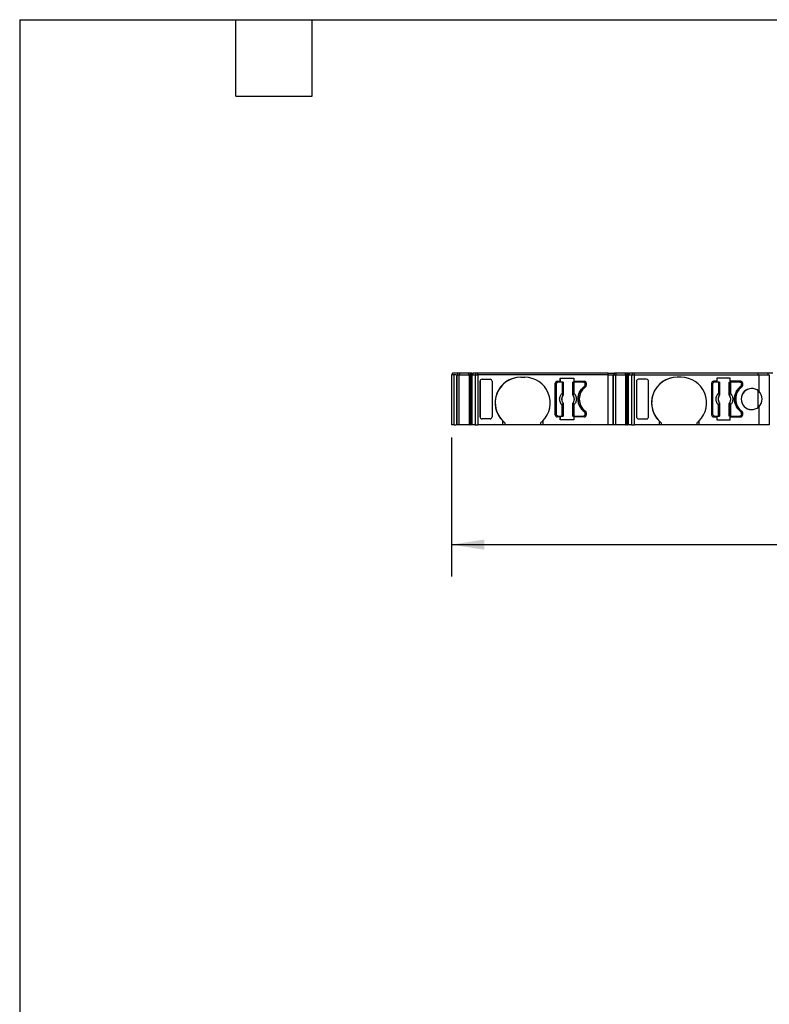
# Model space of a CAD drawing. Header units: millimetres. Extents: x 6 to 273, y 6 to 210.
# Tile 2 of 9: x 6 to 81, y 111 to 210. Entities that reach past the tile are written whole.
import ezdxf

# ---------------------------------------------------------------- set-up
doc = ezdxf.new("R2010")
doc.units = ezdxf.units.MM
doc.linetypes.add('SLD-Solid', pattern=[0])
doc.layers.add('DIMENSIONS', color=140, linetype='SLD-Solid', lineweight=25)
doc.layers.add('TEXT', color=140, linetype='SLD-Solid', lineweight=25)
doc.styles.add('SLDTEXTSTYLE0', font='TXT', dxfattribs={"width": 0.7})
doc.dimstyles.new('SLDDIMSTYLE0', dxfattribs={"dimtxt": 2.158008, "dimasz": 3.302, "dimexe": 0, "dimexo": 0.0625, "dimgap": 0.539502, "dimtad": 0, "dimtih": 1, "dimtoh": 1, "dimrnd": 1e-09, "dimzin": 12, "dimdsep": 46, "dimtxsty": 'SLDTEXTSTYLE0', "dimsah": 1, "dimcen": 0.09, "dimadec": 0, "dimazin": 3, "dimtfac": 1, "dimtofl": 0, "dimtmove": 0, "dimatfit": 3, "dimfxl": 0, "dimfrac": 2, "dimtolj": 1, "dimtzin": 12, "dimarcsym": 0})

# ---------------------------------------------------------------- blocks, each defined once
blk = doc.blocks.new('_D_4')
at = {"layer": 'DIMENSIONS'}
for p, q in [((49.458, 167.837), (49.458, 153.974)), ((129.546, 167.837), (129.546, 153.974)), ((49.458, 157.149), (84.116, 157.149)), ((87.04, 157.149), (86.315, 157.149)), ((86.315, 157.149), (86.315, 153.72)), ((93.453, 157.149), (94.177, 157.149)), ((94.177, 157.149), (94.177, 153.72)), ((129.546, 157.149), (96.377, 157.149)), ((86.315, 153.72), (87.04, 153.72)), ((94.177, 153.72), (93.453, 153.72))]:
    blk.add_line(p, q, dxfattribs=at)
for points in [[(49.458, 157.149), (52.76, 156.641), (52.76, 157.657)], [(129.546, 157.149), (126.244, 157.657), (126.244, 156.641)]]:
    blk.add_solid(points, dxfattribs=at)
at = {"layer": 'DIMENSIONS', "char_height": 2.1167, "attachment_point": 1, "style": 'SLDTEXTSTYLE0'}
for s, insert in [('80.1', (87.04, 160.361)), ('3.15', (87.04, 156.448))]:
    blk.add_mtext(s, dxfattribs=dict(at, insert=insert))

msp = doc.modelspace()

# ---------------------------------------------------------------- linework, layer by layer
for p, q in [((49.458, 174.107), (49.458, 169.107)), ((49.653, 174.107), (49.458, 174.107)), ((49.558, 174.107), (49.558, 174.257)), ((50.105, 174.257), (49.558, 174.257)), ((49.705, 174.107), (49.705, 169.107)), ((50.005, 174.107), (50.005, 169.107)), ((50.005, 169.107), (50.005, 174.107)), ((50.016, 169.107), (50.016, 174.107)), ((50.016, 174.107), (50.223, 174.107)), ((50.105, 174.107), (50.105, 174.257)), ((50.112, 174.257), (50.105, 174.257)), ((50.112, 174.107), (50.112, 174.257)), ((50.301, 174.257), (50.112, 174.257)), ((50.223, 169.107), (50.223, 174.107)), ((50.223, 174.107), (51.219, 174.107)), ((50.301, 174.107), (50.301, 174.257)), ((51.209, 174.257), (50.301, 174.257)), ((51.209, 174.107), (51.209, 174.257)), ((51.396, 174.257), (51.209, 174.257)), ((51.219, 174.107), (51.219, 169.107)), ((51.277, 174.107), (51.219, 174.107)), ((51.422, 174.107), (51.277, 174.107)), ((51.277, 174.007), (51.422, 174.007)), ((51.277, 169.107), (51.277, 174.007)), ((51.299, 174.007), (51.299, 169.107)), ((51.37, 174.007), (51.37, 169.107)), ((51.396, 174.107), (51.396, 174.257)), ((51.511, 174.257), (51.396, 174.257)), ((51.413, 169.107), (51.413, 174.007)), ((51.422, 174.007), (51.422, 174.107)), ((51.422, 174.107), (51.515, 174.107)), ((51.511, 174.107), (51.511, 174.257)), ((51.511, 174.257), (51.63, 174.257)), ((51.515, 169.107), (51.515, 174.107)), ((51.515, 174.107), (51.817, 174.107)), ((51.63, 174.107), (51.63, 174.257)), ((51.913, 174.257), (51.63, 174.257)), ((51.817, 174.107), (51.817, 169.107)), ((51.817, 174.107), (52.106, 174.107)), ((51.913, 174.107), (51.913, 174.257)), ((52.106, 174.257), (51.913, 174.257)), ((52.106, 174.107), (52.106, 174.257)), ((65.125, 174.257), (52.106, 174.257)), ((52.106, 174.107), (52.106, 169.107)), ((65.125, 174.107), (52.106, 174.107)), ((65.125, 174.107), (65.125, 174.257)), ((65.125, 174.257), (65.725, 174.257)), ((65.125, 169.107), (65.125, 174.107)), ((65.125, 174.107), (65.625, 174.107)), ((65.625, 174.107), (65.625, 169.107)), ((65.625, 169.107), (65.625, 174.107)), ((65.636, 169.107), (65.636, 174.107)), ((65.636, 174.107), (65.843, 174.107)), ((65.725, 174.107), (65.725, 174.257)), ((65.732, 174.257), (65.725, 174.257)), ((65.725, 174.257), (65.725, 174.107)), ((65.732, 174.107), (65.732, 174.257)), ((65.921, 174.257), (65.732, 174.257)), ((65.843, 174.107), (65.843, 169.107)), ((65.843, 174.107), (66.838, 174.107)), ((65.921, 174.107), (65.921, 174.257)), ((66.829, 174.257), (65.921, 174.257)), ((66.829, 174.107), (66.829, 174.257)), ((67.016, 174.257), (66.829, 174.257)), ((66.838, 174.107), (66.838, 169.107)), ((66.897, 174.107), (66.838, 174.107)), ((67.041, 174.107), (66.897, 174.107)), ((66.897, 174.007), (67.041, 174.007)), ((66.897, 169.107), (66.897, 174.007)), ((66.919, 174.007), (66.919, 169.107)), ((66.99, 174.007), (66.99, 169.107)), ((67.016, 174.107), (67.016, 174.257)), ((67.131, 174.257), (67.016, 174.257)), ((67.033, 169.107), (67.033, 174.007)), ((67.041, 174.007), (67.041, 174.107)), ((67.041, 174.107), (67.135, 174.107)), ((67.131, 174.107), (67.131, 174.257)), ((67.131, 174.257), (67.25, 174.257)), ((67.135, 169.107), (67.135, 174.107)), ((67.135, 174.107), (67.437, 174.107)), ((67.25, 174.107), (67.25, 174.257)), ((67.533, 174.257), (67.25, 174.257)), ((67.437, 174.107), (67.437, 169.107)), ((67.437, 174.107), (67.726, 174.107)), ((67.533, 174.107), (67.533, 174.257)), ((67.726, 174.257), (67.533, 174.257)), ((67.726, 174.107), (67.726, 174.257)), ((80.101, 174.257), (67.726, 174.257)), ((67.726, 174.107), (80.145, 174.107)), ((67.726, 169.107), (67.726, 174.107)), ((80.101, 174.107), (80.101, 174.257)), ((81.102, 174.257), (80.101, 174.257)), ((80.145, 174.107), (80.145, 172.465)), ((80.145, 174.107), (81.202, 174.107)), ((81.102, 174.107), (81.102, 174.257)), ((81.547, 174.257), (81.102, 174.257)), ((81.202, 174.107), (81.202, 169.107)), ((52.318, 169.908), (52.318, 173.457)), ((52.318, 173.457), (52.318, 169.908)), ((52.518, 173.657), (53.327, 173.657)), ((53.527, 173.457), (53.527, 169.908)), ((56.377, 173.857), (56.777, 173.857)), ((59.827, 170.107), (59.827, 173.257)), ((59.827, 173.257), (59.827, 173.257)), ((59.827, 173.257), (59.827, 170.107)), ((59.952, 170.132), (59.952, 173.232)), ((60.027, 173.457), (60.332, 173.457)), ((60.51, 173.382), (60.102, 173.382)), ((60.332, 173.757), (61.673, 173.757)), ((60.332, 173.457), (60.332, 173.757)), ((60.332, 173.757), (60.332, 173.457)), ((60.332, 173.457), (60.332, 173.457)), ((60.51, 173.382), (60.51, 172.269)), ((60.61, 173.382), (60.61, 172.269)), ((60.619, 173.382), (60.619, 172.159)), ((61.584, 172.159), (61.584, 173.382)), ((61.594, 172.269), (61.594, 173.382)), ((61.673, 173.757), (61.673, 173.457)), ((61.673, 173.457), (62.727, 173.457)), ((61.693, 173.382), (61.693, 172.269)), ((62.652, 173.382), (61.693, 173.382)), ((62.652, 173.382), (62.652, 173.382)), ((62.802, 173.082), (62.802, 173.232)), ((62.802, 173.232), (62.802, 173.082)), ((62.802, 173.232), (62.802, 173.232)), ((62.802, 173.082), (62.802, 173.082)), ((62.927, 173.257), (62.927, 173.057)), ((67.937, 173.457), (67.937, 169.908)), ((67.937, 173.457), (67.937, 169.908)), ((68.945, 173.657), (68.137, 173.657)), ((69.145, 169.908), (69.145, 173.457)), ((72.395, 173.857), (71.995, 173.857)), ((75.445, 173.257), (75.445, 170.107)), ((75.445, 173.257), (75.445, 173.257)), ((75.445, 173.257), (75.445, 170.107)), ((75.57, 170.132), (75.57, 173.232)), ((75.95, 173.457), (75.645, 173.457)), ((76.129, 173.382), (75.72, 173.382)), ((77.291, 173.757), (75.95, 173.757)), ((75.95, 173.757), (75.95, 173.457)), ((75.95, 173.757), (75.95, 173.457)), ((75.95, 173.757), (75.95, 173.757)), ((76.129, 173.382), (76.129, 172.269)), ((76.228, 173.382), (76.228, 172.269)), ((76.238, 173.382), (76.238, 172.159)), ((77.203, 172.159), (77.203, 173.382)), ((77.212, 172.269), (77.212, 173.382)), ((77.291, 173.457), (77.291, 173.757)), ((78.345, 173.457), (77.291, 173.457)), ((77.312, 173.382), (77.312, 172.269)), ((78.27, 173.382), (77.312, 173.382)), ((78.27, 173.382), (78.27, 173.382)), ((78.42, 173.082), (78.42, 173.232)), ((78.42, 173.232), (78.42, 173.232)), ((78.42, 173.232), (78.42, 173.082)), ((78.42, 173.082), (78.42, 173.082)), ((78.545, 173.057), (78.545, 173.257)), ((60.61, 172.269), (60.51, 172.269)), ((60.582, 172.045), (60.583, 172.045)), ((60.612, 172.161), (60.619, 172.159)), ((61.584, 172.159), (61.591, 172.161)), ((61.594, 172.269), (61.693, 172.269)), ((61.62, 172.045), (61.621, 172.045)), ((62.722, 172.922), (62.722, 172.922)), ((76.228, 172.269), (76.129, 172.269)), ((76.2, 172.045), (76.202, 172.045)), ((76.231, 172.161), (76.238, 172.159)), ((77.203, 172.159), (77.209, 172.161)), ((77.212, 172.269), (77.312, 172.269)), ((77.239, 172.045), (77.24, 172.045)), ((78.34, 172.922), (78.34, 172.922)), ((80.056, 172.536), (80.056, 170.829)), ((60.51, 169.982), (60.51, 171.096)), ((60.61, 171.096), (60.51, 171.096)), ((60.583, 171.32), (60.582, 171.319)), ((60.61, 171.096), (60.61, 169.982)), ((60.619, 171.206), (60.612, 171.204)), ((60.619, 171.206), (60.619, 169.982)), ((61.584, 169.982), (61.584, 171.206)), ((61.584, 171.206), (61.591, 171.204)), ((61.594, 169.982), (61.594, 171.096)), ((61.594, 171.096), (61.693, 171.096)), ((61.621, 171.319), (61.62, 171.32)), ((61.693, 171.096), (61.693, 169.982)), ((76.129, 169.982), (76.129, 171.096)), ((76.228, 171.096), (76.129, 171.096)), ((76.202, 171.32), (76.2, 171.319)), ((76.228, 171.096), (76.228, 169.982)), ((76.238, 171.206), (76.231, 171.204)), ((76.238, 171.206), (76.238, 169.982)), ((77.203, 169.982), (77.203, 171.206)), ((77.203, 171.206), (77.209, 171.204)), ((77.212, 169.982), (77.212, 171.096)), ((77.212, 171.096), (77.312, 171.096)), ((77.24, 171.319), (77.239, 171.32)), ((77.312, 171.096), (77.312, 169.982)), ((59.827, 170.107), (59.827, 170.107)), ((62.722, 170.442), (62.722, 170.442)), ((62.802, 170.132), (62.802, 170.282)), ((62.802, 170.282), (62.802, 170.282)), ((62.802, 170.282), (62.802, 170.132)), ((62.802, 170.132), (62.802, 170.132)), ((62.927, 170.308), (62.927, 170.107)), ((75.445, 170.107), (75.445, 170.107)), ((78.34, 170.442), (78.34, 170.442)), ((78.42, 170.132), (78.42, 170.282)), ((78.42, 170.282), (78.42, 170.282)), ((78.42, 170.282), (78.42, 170.132)), ((78.42, 170.132), (78.42, 170.132)), ((78.545, 170.107), (78.545, 170.308)), ((80.145, 170.9), (80.145, 169.107)), ((49.65, 169.107), (49.458, 169.107)), ((50.223, 169.107), (50.016, 169.107)), ((51.219, 169.107), (50.223, 169.107)), ((51.219, 169.107), (51.277, 169.107)), ((51.817, 169.107), (51.515, 169.107)), ((51.817, 169.107), (52.106, 169.107)), ((54.577, 169.107), (52.106, 169.107)), ((53.327, 169.707), (52.518, 169.707)), ((54.577, 169.107), (54.577, 169.501)), ((54.777, 169.107), (54.577, 169.107)), ((54.777, 169.322), (54.777, 169.107)), ((58.377, 169.107), (54.777, 169.107)), ((58.377, 169.107), (58.377, 169.322)), ((58.577, 169.107), (58.377, 169.107)), ((58.577, 169.501), (58.577, 169.107)), ((65.125, 169.107), (58.577, 169.107)), ((60.332, 169.907), (60.027, 169.907)), ((60.102, 169.982), (60.51, 169.982)), ((60.332, 169.607), (60.332, 169.907)), ((60.332, 169.907), (60.332, 169.607)), ((61.673, 169.607), (60.332, 169.607)), ((60.332, 169.607), (60.332, 169.607)), ((61.673, 169.907), (61.673, 169.607)), ((62.727, 169.907), (61.673, 169.907)), ((61.693, 169.982), (62.652, 169.982)), ((65.625, 169.107), (65.125, 169.107)), ((65.843, 169.107), (65.636, 169.107)), ((66.838, 169.107), (65.843, 169.107)), ((66.838, 169.107), (66.897, 169.107)), ((67.437, 169.107), (67.135, 169.107)), ((67.437, 169.107), (67.726, 169.107)), ((70.195, 169.107), (67.726, 169.107)), ((68.137, 169.707), (68.945, 169.707)), ((70.195, 169.501), (70.195, 169.107)), ((70.395, 169.107), (70.195, 169.107)), ((70.395, 169.322), (70.395, 169.107)), ((73.995, 169.107), (70.395, 169.107)), ((73.995, 169.107), (73.995, 169.322)), ((74.195, 169.107), (73.995, 169.107)), ((74.195, 169.107), (74.195, 169.501)), ((80.145, 169.107), (74.195, 169.107)), ((75.645, 169.907), (75.95, 169.907)), ((75.72, 169.982), (76.129, 169.982)), ((75.95, 169.907), (75.95, 169.607)), ((75.95, 169.907), (75.95, 169.607)), ((75.95, 169.607), (77.291, 169.607)), ((77.291, 169.607), (77.291, 169.907)), ((77.291, 169.907), (78.345, 169.907)), ((77.312, 169.982), (78.27, 169.982)), ((81.202, 169.107), (80.145, 169.107))]:
    msp.add_line(p, q)
for centre, radius, start, end in [((56.377, 171.307), 2.55, 90, 225.09913), ((56.377, 171.307), 2.55, 90, 231.13768), ((56.777, 171.307), 2.55, 314.90086, 90), ((60.027, 173.257), 0.2, 90, 180), ((60.027, 173.257), 0.2, 90.00002, 180), ((62.727, 173.257), 0.2, 0, 89.99977), ((62.727, 173.057), 0.2, 306.03188, 0), ((71.995, 171.307), 2.55, 90, 225.09911), ((71.995, 171.307), 2.55, 90, 231.13764), ((72.395, 171.307), 2.55, 314.90088, 90), ((75.645, 173.257), 0.2, 90, 180), ((75.645, 173.257), 0.2, 90, 180), ((78.345, 173.257), 0.2, 0, 89.99975), ((78.345, 173.057), 0.2, 306.03188, 0), ((61.102, 171.682), 0.634, 145.08334, 214.91666), ((60.548, 172.176), 0.066, 289.96147, 346.89449), ((61.655, 172.176), 0.066, 193.10543, 250.03853), ((61.102, 171.682), 0.634, 325.08334, 34.91666), ((63.727, 171.682), 1.5, 126.03188, 233.96815), ((76.72, 171.682), 0.634, 145.08334, 214.91666), ((76.167, 172.176), 0.066, 289.96147, 346.89449), ((77.274, 172.176), 0.066, 193.10543, 250.03853), ((76.72, 171.682), 0.634, 325.08334, 34.91666), ((79.345, 171.682), 1.5, 126.03188, 233.96815), ((79.445, 171.682), 1.05, 48.19046, 311.80954), ((79.445, 171.682), 1.05, 90, 270), ((79.445, 171.682), 1.05, 311.80954, 48.19046), ((60.548, 171.189), 0.066, 13.10551, 70.03853), ((61.655, 171.189), 0.066, 109.96147, 166.89457), ((76.167, 171.189), 0.066, 13.10551, 70.03853), ((77.274, 171.189), 0.066, 109.96147, 166.89457), ((60.027, 170.107), 0.2, 180, 270.00027), ((62.727, 170.107), 0.2, 270.00049, 0), ((62.727, 170.308), 0.2, 0, 53.96793), ((75.645, 170.107), 0.2, 180, 270.00026), ((78.345, 170.107), 0.2, 270, 0), ((78.345, 170.308), 0.2, 0, 53.96793), ((56.377, 171.307), 2.55, 225.09911, 231.13766), ((56.777, 171.307), 2.55, 308.86226, 314.90084), ((71.995, 171.307), 2.55, 225.09909, 231.13763), ((72.395, 171.307), 2.55, 308.8623, 314.90087)]:
    msp.add_arc(centre, radius, start, end)
for centre, major_axis, start_param, end_param in [((52.518, 173.457), (0, -0.201), 3.141599, 4.712395), ((53.327, 173.457), (0, -0.201), 1.570803, 3.141598), ((52.518, 169.908), (0, 0.201), 1.57079, 3.141586), ((53.327, 169.908), (0, 0.201), 3.141586, 4.712382)]:
    msp.add_ellipse(centre, major_axis=major_axis, ratio=0.996195, start_param=start_param, end_param=end_param)
at = {"extrusion": (-6.31539e-08, -5.08014e-15, 1)}
msp.add_ellipse((68.137, 173.457), major_axis=(0, -0.201), ratio=0.996195, start_param=3.141599, end_param=4.712395, dxfattribs=at)
at = {"extrusion": (-6.31539e-08, 1.26158e-14, 1)}
msp.add_ellipse((68.945, 173.457), major_axis=(0, -0.201), ratio=0.996195, start_param=1.570802, end_param=3.141598, dxfattribs=at)
at = {"extrusion": (-6.31539e-08, 5.08014e-15, 1)}
msp.add_ellipse((68.137, 169.908), major_axis=(0, 0.201), ratio=0.996195, start_param=1.57079, end_param=3.141587, dxfattribs=at)
at = {"extrusion": (-6.31539e-08, -1.26158e-14, 1)}
msp.add_ellipse((68.945, 169.908), major_axis=(0, 0.201), ratio=0.996195, start_param=3.141587, end_param=4.712382, dxfattribs=at)
for points, knots in [([(49.941, 174.107), (49.924, 174.107), (49.868, 174.107), (49.789, 174.107), (49.719, 174.107), (49.71, 174.107), (49.705, 174.107)], [0, 0, 0, 0, 0.12809, 0.4187267, 0.7093633, 1, 1, 1, 1]), ([(51.422, 174.007), (51.445, 174.007), (51.479, 174.007), (51.506, 174.007), (51.515, 174.007)], [0, 0, 0, 0, 0.671812, 1, 1, 1, 1]), ([(67.041, 174.007), (67.065, 174.007), (67.099, 174.007), (67.126, 174.007), (67.135, 174.007)], [0, 0, 0, 0, 0.671812, 1, 1, 1, 1]), ([(60.102, 173.382), (60.088, 173.381), (60.062, 173.38), (60.026, 173.364), (59.99, 173.336), (59.957, 173.292), (59.954, 173.252), (59.952, 173.232)], [0, 0, 0, 0, 0.168224, 0.331133, 0.500763, 0.749586, 1, 1, 1, 1]), ([(60.61, 173.382), (60.607, 173.382), (60.596, 173.382), (60.559, 173.382), (60.535, 173.382), (60.51, 173.382)], [0, 0, 0, 0, 0.5, 0.5, 1, 1, 1, 1]), ([(61.693, 173.382), (61.668, 173.382), (61.644, 173.382), (61.607, 173.382), (61.596, 173.382), (61.594, 173.382)], [0, 0, 0, 0, 0.5, 0.5, 1, 1, 1, 1]), ([(62.652, 173.382), (62.691, 173.382), (62.73, 173.366), (62.785, 173.311), (62.802, 173.272), (62.802, 173.232)], [0, 0, 0, 0, 0.5, 0.5, 1, 1, 1, 1]), ([(62.652, 173.382), (62.665, 173.381), (62.691, 173.38), (62.728, 173.364), (62.763, 173.336), (62.796, 173.292), (62.8, 173.252), (62.802, 173.232)], [0, 0, 0, 0, 0.168224, 0.331133, 0.500763, 0.749586, 1, 1, 1, 1]), ([(62.802, 173.082), (62.801, 173.067), (62.799, 173.036), (62.782, 172.992), (62.757, 172.953), (62.733, 172.932), (62.722, 172.922)], [0, 0, 0, 0, 0.249233, 0.499959, 0.749241, 1, 1, 1, 1]), ([(75.72, 173.382), (75.707, 173.381), (75.681, 173.38), (75.644, 173.364), (75.608, 173.336), (75.576, 173.292), (75.572, 173.252), (75.57, 173.232)], [0, 0, 0, 0, 0.168224, 0.331133, 0.500763, 0.749586, 1, 1, 1, 1]), ([(76.228, 173.382), (76.226, 173.382), (76.214, 173.382), (76.178, 173.382), (76.153, 173.382), (76.129, 173.382)], [0, 0, 0, 0, 0.5, 0.5, 1, 1, 1, 1]), ([(77.312, 173.382), (77.287, 173.382), (77.263, 173.382), (77.226, 173.382), (77.214, 173.382), (77.212, 173.382)], [0, 0, 0, 0, 0.5, 0.5, 1, 1, 1, 1]), ([(78.27, 173.382), (78.309, 173.382), (78.349, 173.366), (78.404, 173.311), (78.42, 173.272), (78.42, 173.232)], [0, 0, 0, 0, 0.5, 0.5, 1, 1, 1, 1]), ([(78.27, 173.382), (78.283, 173.381), (78.309, 173.38), (78.346, 173.364), (78.382, 173.336), (78.414, 173.292), (78.418, 173.252), (78.42, 173.232)], [0, 0, 0, 0, 0.168224, 0.331133, 0.500763, 0.749586, 1, 1, 1, 1]), ([(78.42, 173.082), (78.419, 173.067), (78.417, 173.036), (78.4, 172.992), (78.376, 172.953), (78.352, 172.932), (78.34, 172.922)], [0, 0, 0, 0, 0.2492334, 0.4999587, 0.7492415, 1, 1, 1, 1]), ([(60.51, 171.096), (60.492, 171.115), (60.456, 171.153), (60.41, 171.215), (60.369, 171.282), (60.322, 171.38), (60.279, 171.513), (60.263, 171.682), (60.279, 171.852), (60.33, 172.009), (60.406, 172.152), (60.475, 172.23), (60.51, 172.269)], [0, 0, 0, 0, 0.06027, 0.120056, 0.179893, 0.240314, 0.370015, 0.500128, 0.629829, 0.759943, 0.879871, 1, 1, 1, 1]), ([(60.583, 172.045), (60.569, 172.023), (60.541, 171.98), (60.509, 171.91), (60.486, 171.837), (60.472, 171.76), (60.467, 171.676), (60.474, 171.584), (60.497, 171.489), (60.532, 171.4), (60.566, 171.347), (60.583, 171.32)], [0, 0, 0, 0, 0.101069, 0.200103, 0.298615, 0.398141, 0.500173, 0.626627, 0.756016, 0.877292, 1, 1, 1, 1]), ([(60.582, 172.045), (60.583, 172.051), (60.586, 172.06), (60.583, 172.078), (60.578, 172.096), (60.573, 172.108), (60.571, 172.114)], [0, 0, 0, 0, 0.306881, 0.575882, 0.806979, 1, 1, 1, 1]), ([(60.612, 172.161), (60.612, 172.145), (60.611, 172.103), (60.593, 172.067), (60.582, 172.045)], [0, 0, 0, 0, 0.389276, 1, 1, 1, 1]), ([(60.619, 172.159), (60.618, 172.145), (60.617, 172.118), (60.604, 172.079), (60.59, 172.056), (60.583, 172.045)], [0, 0, 0, 0, 0.335719, 0.664281, 1, 1, 1, 1]), ([(60.61, 172.269), (60.61, 172.249), (60.61, 172.21), (60.612, 172.177), (60.612, 172.161)], [0, 0, 0, 0, 0.521485, 1, 1, 1, 1]), ([(61.62, 172.045), (61.613, 172.056), (61.599, 172.079), (61.586, 172.118), (61.585, 172.145), (61.584, 172.159)], [0, 0, 0, 0, 0.335719, 0.664281, 1, 1, 1, 1]), ([(61.591, 172.161), (61.591, 172.171), (61.592, 172.192), (61.593, 172.229), (61.594, 172.255), (61.594, 172.269)], [0, 0, 0, 0, 0.317222, 0.645084, 1, 1, 1, 1]), ([(61.621, 172.045), (61.615, 172.057), (61.603, 172.078), (61.594, 172.111), (61.591, 172.138), (61.591, 172.154), (61.591, 172.161)], [0, 0, 0, 0, 0.332097, 0.61117, 0.833934, 1, 1, 1, 1]), ([(61.62, 171.32), (61.634, 171.342), (61.662, 171.385), (61.694, 171.455), (61.717, 171.528), (61.731, 171.604), (61.736, 171.689), (61.729, 171.781), (61.706, 171.875), (61.671, 171.965), (61.637, 172.018), (61.62, 172.045)], [0, 0, 0, 0, 0.101069, 0.200103, 0.298615, 0.398141, 0.500173, 0.626627, 0.756016, 0.877292, 1, 1, 1, 1]), ([(61.693, 172.269), (61.711, 172.25), (61.747, 172.212), (61.793, 172.149), (61.834, 172.083), (61.881, 171.985), (61.924, 171.852), (61.94, 171.683), (61.924, 171.513), (61.873, 171.355), (61.797, 171.212), (61.728, 171.135), (61.693, 171.096)], [0, 0, 0, 0, 0.0602697, 0.1200562, 0.1798933, 0.2403137, 0.3700145, 0.5001284, 0.6298294, 0.7599435, 0.879871, 1, 1, 1, 1]), ([(62.722, 172.922), (62.69, 172.897), (62.627, 172.848), (62.54, 172.765), (62.46, 172.677), (62.387, 172.583), (62.322, 172.482), (62.226, 172.307), (62.128, 172.042), (62.088, 171.683), (62.128, 171.323), (62.239, 171.02), (62.383, 170.781), (62.536, 170.594), (62.659, 170.493), (62.722, 170.442)], [0, 0, 0, 0, 0.042112, 0.083729, 0.125101, 0.166484, 0.208132, 0.250294, 0.375098, 0.50009, 0.624895, 0.749887, 0.833557, 0.916248, 1, 1, 1, 1]), ([(62.722, 170.442), (62.69, 170.467), (62.627, 170.517), (62.54, 170.599), (62.46, 170.688), (62.387, 170.782), (62.322, 170.883), (62.226, 171.058), (62.128, 171.323), (62.088, 171.682), (62.128, 172.042), (62.239, 172.344), (62.383, 172.584), (62.536, 172.77), (62.659, 172.871), (62.722, 172.922)], [0, 0, 0, 0, 0.042112, 0.083729, 0.125101, 0.166484, 0.208132, 0.250294, 0.375098, 0.50009, 0.624895, 0.749887, 0.833557, 0.916248, 1, 1, 1, 1]), ([(76.129, 171.096), (76.111, 171.115), (76.075, 171.153), (76.029, 171.215), (75.988, 171.282), (75.94, 171.38), (75.898, 171.513), (75.881, 171.682), (75.898, 171.852), (75.949, 172.009), (76.024, 172.152), (76.094, 172.23), (76.129, 172.269)], [0, 0, 0, 0, 0.0602697, 0.1200562, 0.1798933, 0.2403137, 0.3700145, 0.5001284, 0.6298294, 0.7599435, 0.879871, 1, 1, 1, 1]), ([(76.202, 172.045), (76.188, 172.023), (76.159, 171.98), (76.128, 171.91), (76.105, 171.837), (76.091, 171.76), (76.086, 171.676), (76.093, 171.584), (76.116, 171.489), (76.151, 171.4), (76.185, 171.347), (76.202, 171.32)], [0, 0, 0, 0, 0.101069, 0.200103, 0.298615, 0.398141, 0.500173, 0.626627, 0.756016, 0.877292, 1, 1, 1, 1]), ([(76.2, 172.045), (76.202, 172.051), (76.204, 172.06), (76.202, 172.078), (76.197, 172.096), (76.192, 172.108), (76.189, 172.114)], [0, 0, 0, 0, 0.306881, 0.575882, 0.806979, 1, 1, 1, 1]), ([(76.231, 172.161), (76.231, 172.145), (76.23, 172.103), (76.211, 172.067), (76.2, 172.045)], [0, 0, 0, 0, 0.389276, 1, 1, 1, 1]), ([(76.238, 172.159), (76.237, 172.145), (76.235, 172.118), (76.223, 172.079), (76.209, 172.056), (76.202, 172.045)], [0, 0, 0, 0, 0.3357194, 0.6642806, 1, 1, 1, 1]), ([(76.228, 172.269), (76.228, 172.249), (76.228, 172.21), (76.23, 172.177), (76.231, 172.161)], [0, 0, 0, 0, 0.521485, 1, 1, 1, 1]), ([(77.239, 172.045), (77.231, 172.056), (77.217, 172.079), (77.205, 172.118), (77.203, 172.145), (77.203, 172.159)], [0, 0, 0, 0, 0.335719, 0.664281, 1, 1, 1, 1]), ([(77.209, 172.161), (77.21, 172.171), (77.211, 172.192), (77.212, 172.229), (77.212, 172.255), (77.212, 172.269)], [0, 0, 0, 0, 0.3172218, 0.6450837, 1, 1, 1, 1]), ([(77.24, 172.045), (77.234, 172.057), (77.222, 172.078), (77.213, 172.111), (77.209, 172.138), (77.209, 172.154), (77.209, 172.161)], [0, 0, 0, 0, 0.332097, 0.61117, 0.833934, 1, 1, 1, 1]), ([(77.239, 171.32), (77.253, 171.342), (77.281, 171.385), (77.313, 171.455), (77.336, 171.528), (77.35, 171.604), (77.355, 171.689), (77.348, 171.781), (77.325, 171.875), (77.29, 171.965), (77.256, 172.018), (77.239, 172.045)], [0, 0, 0, 0, 0.101069, 0.200103, 0.298615, 0.398141, 0.500173, 0.626627, 0.756016, 0.877292, 1, 1, 1, 1]), ([(77.312, 172.269), (77.33, 172.25), (77.365, 172.212), (77.412, 172.149), (77.453, 172.083), (77.5, 171.985), (77.542, 171.852), (77.559, 171.683), (77.542, 171.513), (77.492, 171.355), (77.416, 171.212), (77.347, 171.135), (77.312, 171.096)], [0, 0, 0, 0, 0.06027, 0.120056, 0.179893, 0.240314, 0.370015, 0.500128, 0.629829, 0.759943, 0.879871, 1, 1, 1, 1]), ([(78.34, 170.442), (78.308, 170.467), (78.245, 170.517), (78.159, 170.599), (78.079, 170.688), (78.006, 170.782), (77.94, 170.883), (77.844, 171.058), (77.747, 171.323), (77.707, 171.682), (77.747, 172.042), (77.858, 172.344), (78.002, 172.584), (78.155, 172.77), (78.278, 172.871), (78.34, 172.922)], [0, 0, 0, 0, 0.042112, 0.083729, 0.125101, 0.166484, 0.208132, 0.250294, 0.375098, 0.50009, 0.624895, 0.749887, 0.833557, 0.916248, 1, 1, 1, 1]), ([(78.34, 172.922), (78.308, 172.897), (78.245, 172.848), (78.159, 172.765), (78.079, 172.677), (78.006, 172.583), (77.94, 172.482), (77.844, 172.307), (77.747, 172.042), (77.707, 171.683), (77.747, 171.323), (77.858, 171.02), (78.002, 170.781), (78.155, 170.594), (78.278, 170.493), (78.34, 170.442)], [0, 0, 0, 0, 0.042112, 0.083729, 0.125101, 0.166484, 0.208132, 0.250294, 0.375098, 0.50009, 0.624895, 0.749887, 0.833557, 0.916248, 1, 1, 1, 1]), ([(60.582, 171.319), (60.588, 171.308), (60.6, 171.287), (60.609, 171.254), (60.613, 171.227), (60.613, 171.211), (60.612, 171.204)], [0, 0, 0, 0, 0.332097, 0.61117, 0.833934, 1, 1, 1, 1]), ([(60.583, 171.32), (60.59, 171.308), (60.604, 171.286), (60.617, 171.246), (60.618, 171.219), (60.619, 171.206)], [0, 0, 0, 0, 0.335719, 0.664281, 1, 1, 1, 1]), ([(60.612, 171.204), (60.612, 171.194), (60.611, 171.173), (60.61, 171.135), (60.61, 171.109), (60.61, 171.096)], [0, 0, 0, 0, 0.317222, 0.645084, 1, 1, 1, 1]), ([(61.584, 171.206), (61.585, 171.219), (61.586, 171.246), (61.599, 171.286), (61.613, 171.308), (61.62, 171.32)], [0, 0, 0, 0, 0.335719, 0.664281, 1, 1, 1, 1]), ([(61.591, 171.204), (61.591, 171.22), (61.592, 171.262), (61.61, 171.298), (61.621, 171.319)], [0, 0, 0, 0, 0.389276, 1, 1, 1, 1]), ([(61.594, 171.096), (61.593, 171.116), (61.593, 171.155), (61.592, 171.188), (61.591, 171.204)], [0, 0, 0, 0, 0.521485, 1, 1, 1, 1]), ([(61.621, 171.319), (61.62, 171.314), (61.617, 171.304), (61.62, 171.286), (61.625, 171.269), (61.63, 171.256), (61.632, 171.251)], [0, 0, 0, 0, 0.306881, 0.575882, 0.806979, 1, 1, 1, 1]), ([(61.632, 171.251), (61.637, 171.242), (61.646, 171.221), (61.662, 171.182), (61.678, 171.139), (61.688, 171.11), (61.693, 171.096)], [0, 0, 0, 0, 0.220475, 0.499075, 0.748119, 1, 1, 1, 1]), ([(76.2, 171.319), (76.207, 171.308), (76.218, 171.287), (76.227, 171.254), (76.231, 171.227), (76.231, 171.211), (76.231, 171.204)], [0, 0, 0, 0, 0.332097, 0.61117, 0.833934, 1, 1, 1, 1]), ([(76.202, 171.32), (76.209, 171.308), (76.223, 171.286), (76.235, 171.246), (76.237, 171.219), (76.238, 171.206)], [0, 0, 0, 0, 0.3357194, 0.6642806, 1, 1, 1, 1]), ([(76.231, 171.204), (76.231, 171.194), (76.229, 171.173), (76.228, 171.135), (76.228, 171.109), (76.228, 171.096)], [0, 0, 0, 0, 0.317222, 0.645084, 1, 1, 1, 1]), ([(77.203, 171.206), (77.203, 171.219), (77.205, 171.246), (77.217, 171.286), (77.231, 171.308), (77.239, 171.32)], [0, 0, 0, 0, 0.3357194, 0.6642806, 1, 1, 1, 1]), ([(77.209, 171.204), (77.21, 171.22), (77.211, 171.262), (77.229, 171.298), (77.24, 171.319)], [0, 0, 0, 0, 0.389276, 1, 1, 1, 1]), ([(77.212, 171.096), (77.212, 171.116), (77.212, 171.155), (77.21, 171.188), (77.209, 171.204)], [0, 0, 0, 0, 0.521485, 1, 1, 1, 1]), ([(77.24, 171.319), (77.239, 171.314), (77.236, 171.304), (77.238, 171.286), (77.243, 171.269), (77.249, 171.256), (77.251, 171.251)], [0, 0, 0, 0, 0.306881, 0.575882, 0.806979, 1, 1, 1, 1]), ([(77.251, 171.251), (77.255, 171.242), (77.265, 171.221), (77.28, 171.182), (77.297, 171.139), (77.307, 171.11), (77.312, 171.096)], [0, 0, 0, 0, 0.2204753, 0.4990753, 0.7481191, 1, 1, 1, 1]), ([(59.827, 170.107), (59.827, 170.094), (59.829, 170.068), (59.84, 170.03), (59.859, 169.996), (59.892, 169.956), (59.947, 169.915), (60, 169.91), (60.027, 169.907)], [0, 0, 0, 0, 0.12725, 0.249812, 0.372751, 0.501086, 0.749808, 1, 1, 1, 1]), ([(60.102, 169.982), (60.062, 169.982), (60.023, 169.999), (59.968, 170.054), (59.952, 170.093), (59.952, 170.132)], [0, 0, 0, 0, 0.5, 0.5, 1, 1, 1, 1]), ([(62.802, 170.132), (62.802, 170.093), (62.785, 170.054), (62.73, 169.999), (62.691, 169.982), (62.652, 169.982)], [0, 0, 0, 0, 0.5, 0.5, 1, 1, 1, 1]), ([(62.802, 170.132), (62.801, 170.119), (62.799, 170.093), (62.783, 170.056), (62.755, 170.02), (62.711, 169.988), (62.671, 169.984), (62.652, 169.982)], [0, 0, 0, 0, 0.168224, 0.3311335, 0.500763, 0.7495865, 1, 1, 1, 1]), ([(62.802, 170.282), (62.801, 170.298), (62.799, 170.329), (62.782, 170.372), (62.757, 170.412), (62.733, 170.432), (62.722, 170.442)], [0, 0, 0, 0, 0.249233, 0.499959, 0.749241, 1, 1, 1, 1]), ([(62.722, 170.442), (62.733, 170.432), (62.757, 170.412), (62.782, 170.373), (62.799, 170.329), (62.801, 170.298), (62.802, 170.282)], [0, 0, 0, 0, 0.249233, 0.499959, 0.749241, 1, 1, 1, 1]), ([(75.445, 170.107), (75.446, 170.094), (75.447, 170.068), (75.459, 170.03), (75.477, 169.996), (75.511, 169.956), (75.566, 169.915), (75.619, 169.91), (75.645, 169.907)], [0, 0, 0, 0, 0.12725, 0.249812, 0.372751, 0.501086, 0.749808, 1, 1, 1, 1]), ([(75.72, 169.982), (75.681, 169.982), (75.642, 169.999), (75.586, 170.054), (75.57, 170.093), (75.57, 170.132)], [0, 0, 0, 0, 0.5, 0.5, 1, 1, 1, 1]), ([(78.42, 170.132), (78.42, 170.093), (78.404, 170.054), (78.349, 169.999), (78.309, 169.982), (78.27, 169.982)], [0, 0, 0, 0, 0.5, 0.5, 1, 1, 1, 1]), ([(78.42, 170.132), (78.419, 170.119), (78.418, 170.093), (78.402, 170.056), (78.374, 170.02), (78.33, 169.988), (78.29, 169.984), (78.27, 169.982)], [0, 0, 0, 0, 0.168224, 0.331133, 0.500763, 0.749586, 1, 1, 1, 1]), ([(78.42, 170.282), (78.419, 170.298), (78.417, 170.329), (78.4, 170.372), (78.376, 170.412), (78.352, 170.432), (78.34, 170.442)], [0, 0, 0, 0, 0.249233, 0.499959, 0.749241, 1, 1, 1, 1]), ([(78.34, 170.442), (78.352, 170.432), (78.375, 170.412), (78.4, 170.373), (78.417, 170.329), (78.419, 170.298), (78.42, 170.282)], [0, 0, 0, 0, 0.249233, 0.499959, 0.749241, 1, 1, 1, 1]), ([(49.705, 169.107), (49.71, 169.107), (49.719, 169.107), (49.789, 169.107), (49.868, 169.107), (49.924, 169.107), (49.941, 169.107)], [0, 0, 0, 0, 0.290637, 0.581274, 0.871911, 1, 1, 1, 1]), ([(51.515, 169.107), (51.506, 169.107), (51.474, 169.107), (51.436, 169.107), (51.42, 169.107), (51.413, 169.107)], [0, 0, 0, 0, 0.17371, 0.586855, 1, 1, 1, 1]), ([(60.51, 169.982), (60.535, 169.982), (60.559, 169.982), (60.596, 169.982), (60.607, 169.982), (60.61, 169.982)], [0, 0, 0, 0, 0.5, 0.5, 1, 1, 1, 1]), ([(61.594, 169.982), (61.596, 169.982), (61.607, 169.982), (61.644, 169.982), (61.668, 169.982), (61.693, 169.982)], [0, 0, 0, 0, 0.5, 0.5, 1, 1, 1, 1]), ([(67.135, 169.107), (67.126, 169.107), (67.094, 169.107), (67.056, 169.107), (67.04, 169.107), (67.033, 169.107)], [0, 0, 0, 0, 0.17371, 0.586855, 1, 1, 1, 1]), ([(76.129, 169.982), (76.153, 169.982), (76.178, 169.982), (76.214, 169.982), (76.226, 169.982), (76.228, 169.982)], [0, 0, 0, 0, 0.5, 0.5, 1, 1, 1, 1]), ([(77.212, 169.982), (77.214, 169.982), (77.226, 169.982), (77.263, 169.982), (77.287, 169.982), (77.312, 169.982)], [0, 0, 0, 0, 0.5, 0.5, 1, 1, 1, 1])]:
    msp.add_open_spline(points, degree=3, knots=knots)
for points in [[(62.802, 173.082), (62.802, 173.021), (62.771, 172.959), (62.722, 172.922)], [(78.42, 173.082), (78.42, 173.021), (78.39, 172.959), (78.34, 172.922)], [(60.51, 172.269), (60.529, 172.213), (60.551, 172.156), (60.571, 172.114)], [(61.621, 172.045), (61.615, 172.061), (61.618, 172.083), (61.632, 172.114)], [(61.632, 172.114), (61.652, 172.156), (61.674, 172.213), (61.693, 172.269)], [(76.129, 172.269), (76.147, 172.213), (76.17, 172.156), (76.189, 172.114)], [(77.24, 172.045), (77.234, 172.061), (77.237, 172.083), (77.251, 172.114)], [(77.251, 172.114), (77.271, 172.156), (77.293, 172.213), (77.312, 172.269)], [(60.571, 171.251), (60.551, 171.209), (60.529, 171.152), (60.51, 171.096)], [(60.582, 171.319), (60.588, 171.304), (60.585, 171.281), (60.571, 171.251)], [(76.189, 171.251), (76.17, 171.209), (76.147, 171.152), (76.129, 171.096)], [(76.2, 171.319), (76.207, 171.304), (76.204, 171.281), (76.189, 171.251)], [(51.37, 169.107), (51.391, 169.107), (51.408, 169.107), (51.413, 169.107)], [(66.99, 169.107), (67.011, 169.107), (67.028, 169.107), (67.033, 169.107)]]:
    msp.add_open_spline(points, degree=3)
at = {"layer": 'TEXT'}
for p, q in [((6.35, 209.55), (273.05, 209.55)), ((6.35, 209.55), (6.35, 6.35)), ((27.94, 201.93), (27.94, 209.55)), ((35.56, 201.93), (35.56, 209.55)), ((27.94, 201.93), (35.56, 201.93))]:
    msp.add_line(p, q, dxfattribs=at)

# ---------------------------------------------------------------- dimensions: what is measured, and where the dimension line sits
at = {"layer": 'DIMENSIONS'}
dim = msp.add_linear_dim(base=(129.546, 157.149), p1=(49.458, 169.107), p2=(129.546, 169.107), angle=359.99999, dimstyle='SLDDIMSTYLE0', dxfattribs=at)
dim.commit()
dim.dimension.update_dxf_attribs({"geometry": '_D_4', "text_midpoint": (90.246, 157.149), "dimtype": 160})

doc.saveas('drawing.dxf')
